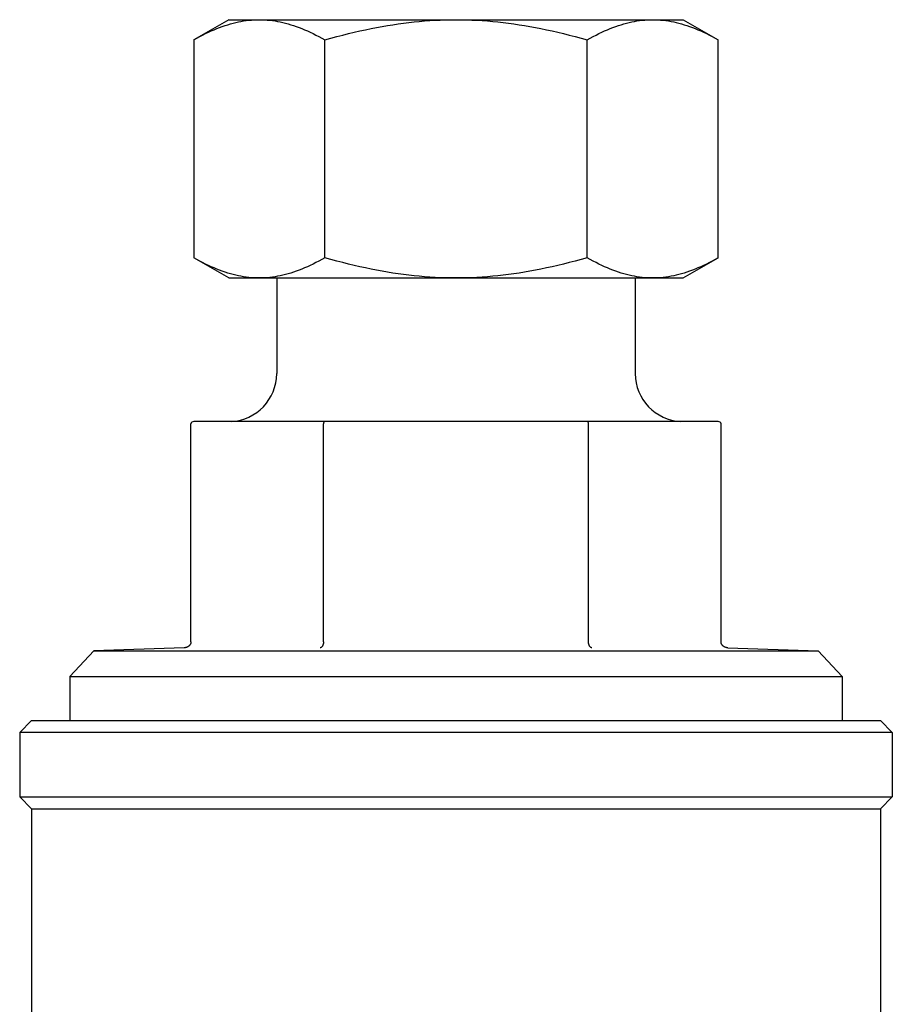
# Model space of a CAD drawing. Header units: millimetres. Extents: x 56 to 3776, y 27 to 364.
# Tile 3 of 15: x 300 to 336, y 216 to 257. Entities that reach past the tile are written whole.
import ezdxf

# ---------------------------------------------------------------- set-up
doc = ezdxf.new("R2010")
doc.units = ezdxf.units.MM
doc.layers.add('DETAIL', color=2, linetype='Continuous')

msp = doc.modelspace()

# ---------------------------------------------------------------- linework, layer by layer
at = {"layer": 'DETAIL'}
for p, q in [((308.439, 256.753), (306.97, 255.905)), ((308.439, 256.753), (309.712, 256.753)), ((309.712, 256.753), (317.939, 256.753)), ((317.939, 256.753), (326.167, 256.753)), ((326.167, 256.753), (327.439, 256.753)), ((327.439, 256.753), (328.909, 255.905)), ((306.97, 255.905), (306.97, 246.802)), ((312.455, 246.802), (312.455, 255.905)), ((323.424, 246.802), (323.424, 255.905)), ((328.909, 246.802), (328.909, 255.905)), ((308.439, 245.953), (306.97, 246.802)), ((327.439, 245.953), (328.909, 246.802)), ((308.439, 245.953), (309.712, 245.953)), ((309.712, 245.953), (317.939, 245.953)), ((310.439, 245.953), (310.439, 241.955)), ((317.939, 245.953), (326.167, 245.953)), ((325.439, 245.953), (325.439, 241.955)), ((326.167, 245.953), (327.439, 245.953)), ((306.854, 230.744), (306.854, 239.853)), ((312.455, 239.953), (306.97, 239.953)), ((312.397, 230.744), (312.397, 239.853)), ((323.424, 239.953), (312.455, 239.953)), ((328.909, 239.953), (323.424, 239.953)), ((323.482, 230.744), (323.482, 239.853)), ((329.024, 230.744), (329.024, 239.853)), ((302.789, 230.359), (301.789, 229.288)), ((306.574, 230.491), (302.789, 230.359)), ((302.789, 230.359), (333.09, 230.359)), ((329.304, 230.491), (333.09, 230.359)), ((333.09, 230.359), (334.089, 229.288)), ((301.789, 229.288), (334.089, 229.288)), ((301.789, 229.288), (301.789, 227.453)), ((334.089, 229.288), (334.089, 227.453)), ((300.189, 227.453), (299.689, 226.953)), ((300.189, 227.453), (335.689, 227.453)), ((335.689, 227.453), (336.189, 226.953)), ((336.189, 226.953), (299.689, 226.953)), ((299.689, 226.953), (299.689, 224.253)), ((336.189, 226.953), (336.189, 224.253)), ((299.689, 224.253), (336.189, 224.253)), ((300.189, 223.753), (299.689, 224.253)), ((335.689, 223.753), (336.189, 224.253)), ((300.189, 223.753), (335.689, 223.753)), ((300.189, 223.753), (300.189, 214.753)), ((335.689, 223.753), (335.689, 214.753))]:
    msp.add_line(p, q, dxfattribs=at)
at = {"layer": 'DETAIL', "flags": 128}
for points in [[(306.97, 255.905), (307.096, 255.976), (307.22, 256.044), (307.343, 256.109), (307.464, 256.17), (307.584, 256.228), (307.703, 256.282), (307.82, 256.334), (307.936, 256.382), (308.051, 256.427), (308.165, 256.47), (308.279, 256.509), (308.391, 256.545), (308.503, 256.578), (308.614, 256.608), (308.725, 256.636), (308.835, 256.66), (308.945, 256.682), (309.055, 256.701), (309.164, 256.717), (309.274, 256.73), (309.383, 256.74), (309.493, 256.747), (309.602, 256.752), (309.712, 256.753)], [(309.712, 256.753), (309.822, 256.752), (309.932, 256.747), (310.041, 256.74), (310.151, 256.73), (310.26, 256.717), (310.37, 256.701), (310.479, 256.682), (310.589, 256.66), (310.699, 256.636), (310.81, 256.608), (310.921, 256.578), (311.033, 256.545), (311.146, 256.509), (311.259, 256.47), (311.373, 256.427), (311.488, 256.382), (311.604, 256.334), (311.722, 256.282), (311.84, 256.228), (311.96, 256.17), (312.081, 256.109), (312.204, 256.044), (312.328, 255.976), (312.455, 255.905)], [(312.455, 255.905), (312.707, 255.976), (312.956, 256.044), (313.201, 256.109), (313.444, 256.17), (313.684, 256.228), (313.921, 256.282), (314.155, 256.334), (314.387, 256.382), (314.617, 256.427), (314.846, 256.47), (315.072, 256.509), (315.297, 256.545), (315.521, 256.578), (315.743, 256.608), (315.965, 256.636), (316.185, 256.66), (316.405, 256.682), (316.624, 256.701), (316.843, 256.717), (317.062, 256.73), (317.281, 256.74), (317.5, 256.747), (317.719, 256.752), (317.939, 256.753)], [(317.939, 256.753), (318.159, 256.752), (318.379, 256.747), (318.598, 256.74), (318.816, 256.73), (319.035, 256.717), (319.254, 256.701), (319.474, 256.682), (319.693, 256.66), (319.914, 256.636), (320.135, 256.608), (320.358, 256.578), (320.581, 256.545), (320.806, 256.509), (321.033, 256.47), (321.261, 256.427), (321.491, 256.382), (321.724, 256.334), (321.958, 256.282), (322.195, 256.228), (322.435, 256.17), (322.677, 256.109), (322.923, 256.044), (323.172, 255.976), (323.424, 255.905)], [(323.424, 255.905), (323.55, 255.976), (323.675, 256.044), (323.798, 256.109), (323.919, 256.17), (324.039, 256.228), (324.157, 256.282), (324.274, 256.334), (324.391, 256.382), (324.506, 256.427), (324.62, 256.47), (324.733, 256.509), (324.846, 256.545), (324.957, 256.578), (325.069, 256.608), (325.179, 256.636), (325.29, 256.66), (325.399, 256.682), (325.509, 256.701), (325.619, 256.717), (325.728, 256.73), (325.837, 256.74), (325.947, 256.747), (326.057, 256.752), (326.167, 256.753)], [(326.167, 256.753), (326.277, 256.752), (326.386, 256.747), (326.496, 256.74), (326.605, 256.73), (326.715, 256.717), (326.824, 256.701), (326.934, 256.682), (327.044, 256.66), (327.154, 256.636), (327.265, 256.608), (327.376, 256.578), (327.488, 256.545), (327.6, 256.509), (327.713, 256.47), (327.828, 256.427), (327.943, 256.382), (328.059, 256.334), (328.176, 256.282), (328.294, 256.228), (328.414, 256.17), (328.536, 256.109), (328.658, 256.044), (328.783, 255.976), (328.909, 255.905)], [(309.712, 245.953), (309.602, 245.955), (309.493, 245.959), (309.383, 245.966), (309.274, 245.976), (309.164, 245.989), (309.055, 246.005), (308.945, 246.024), (308.835, 246.046), (308.725, 246.07), (308.614, 246.098), (308.503, 246.128), (308.391, 246.161), (308.279, 246.197), (308.165, 246.237), (308.051, 246.279), (307.936, 246.324), (307.82, 246.372), (307.703, 246.424), (307.584, 246.478), (307.464, 246.536), (307.343, 246.597), (307.22, 246.662), (307.096, 246.73), (306.97, 246.802)], [(312.455, 246.802), (312.328, 246.73), (312.204, 246.662), (312.081, 246.597), (311.96, 246.536), (311.84, 246.478), (311.722, 246.424), (311.604, 246.372), (311.488, 246.324), (311.373, 246.279), (311.259, 246.237), (311.146, 246.197), (311.033, 246.161), (310.921, 246.128), (310.81, 246.098), (310.699, 246.07), (310.589, 246.046), (310.479, 246.024), (310.37, 246.005), (310.26, 245.989), (310.151, 245.976), (310.041, 245.966), (309.932, 245.959), (309.822, 245.955), (309.712, 245.953)], [(317.939, 245.953), (317.719, 245.955), (317.5, 245.959), (317.281, 245.966), (317.062, 245.976), (316.843, 245.989), (316.624, 246.005), (316.405, 246.024), (316.185, 246.046), (315.965, 246.07), (315.743, 246.098), (315.521, 246.128), (315.297, 246.161), (315.072, 246.197), (314.846, 246.237), (314.617, 246.279), (314.387, 246.324), (314.155, 246.372), (313.921, 246.424), (313.684, 246.478), (313.444, 246.536), (313.201, 246.597), (312.956, 246.662), (312.707, 246.73), (312.455, 246.802)], [(323.424, 246.802), (323.172, 246.73), (322.923, 246.662), (322.677, 246.597), (322.435, 246.536), (322.195, 246.478), (321.958, 246.424), (321.724, 246.372), (321.491, 246.324), (321.261, 246.279), (321.033, 246.237), (320.806, 246.197), (320.581, 246.161), (320.358, 246.128), (320.135, 246.098), (319.914, 246.07), (319.693, 246.046), (319.474, 246.024), (319.254, 246.005), (319.035, 245.989), (318.816, 245.976), (318.598, 245.966), (318.379, 245.959), (318.159, 245.955), (317.939, 245.953)], [(326.167, 245.953), (326.057, 245.955), (325.947, 245.959), (325.837, 245.966), (325.728, 245.976), (325.619, 245.989), (325.509, 246.005), (325.399, 246.024), (325.29, 246.046), (325.179, 246.07), (325.069, 246.098), (324.957, 246.128), (324.846, 246.161), (324.733, 246.197), (324.62, 246.237), (324.506, 246.279), (324.391, 246.324), (324.274, 246.372), (324.157, 246.424), (324.039, 246.478), (323.919, 246.536), (323.798, 246.597), (323.675, 246.662), (323.55, 246.73), (323.424, 246.802)], [(328.909, 246.802), (328.783, 246.73), (328.658, 246.662), (328.536, 246.597), (328.414, 246.536), (328.294, 246.478), (328.176, 246.424), (328.059, 246.372), (327.943, 246.324), (327.828, 246.279), (327.713, 246.237), (327.6, 246.197), (327.488, 246.161), (327.376, 246.128), (327.265, 246.098), (327.154, 246.07), (327.044, 246.046), (326.934, 246.024), (326.824, 246.005), (326.715, 245.989), (326.605, 245.976), (326.496, 245.966), (326.386, 245.959), (326.277, 245.955), (326.167, 245.953)], [(306.854, 230.744), (306.854, 230.727), (306.851, 230.709), (306.848, 230.693), (306.843, 230.676), (306.837, 230.66), (306.83, 230.644), (306.822, 230.629), (306.813, 230.614), (306.802, 230.6), (306.791, 230.587), (306.779, 230.575), (306.766, 230.563), (306.753, 230.552), (306.738, 230.543), (306.724, 230.533), (306.708, 230.525), (306.693, 230.518), (306.676, 230.511), (306.66, 230.506), (306.643, 230.501), (306.626, 230.497), (306.609, 230.494), (306.592, 230.492), (306.574, 230.491)], [(312.397, 230.744), (312.396, 230.727), (312.395, 230.709), (312.394, 230.693), (312.391, 230.676), (312.388, 230.66), (312.385, 230.644), (312.381, 230.629), (312.376, 230.614), (312.371, 230.6), (312.365, 230.587), (312.359, 230.575), (312.353, 230.563), (312.346, 230.552), (312.339, 230.543), (312.331, 230.533), (312.324, 230.525), (312.316, 230.518), (312.308, 230.511), (312.3, 230.506), (312.291, 230.501), (312.283, 230.497), (312.274, 230.494), (312.266, 230.492), (312.257, 230.491)], [(323.622, 230.491), (323.613, 230.492), (323.605, 230.494), (323.596, 230.497), (323.587, 230.501), (323.579, 230.506), (323.571, 230.511), (323.563, 230.518), (323.555, 230.525), (323.547, 230.533), (323.54, 230.543), (323.533, 230.552), (323.526, 230.563), (323.52, 230.575), (323.513, 230.587), (323.508, 230.6), (323.503, 230.614), (323.498, 230.629), (323.494, 230.644), (323.49, 230.66), (323.487, 230.676), (323.485, 230.693), (323.483, 230.709), (323.482, 230.727), (323.482, 230.744)], [(329.304, 230.491), (329.287, 230.492), (329.27, 230.494), (329.253, 230.497), (329.236, 230.501), (329.219, 230.506), (329.202, 230.511), (329.186, 230.518), (329.17, 230.525), (329.155, 230.533), (329.14, 230.543), (329.126, 230.552), (329.113, 230.563), (329.1, 230.575), (329.088, 230.587), (329.076, 230.6), (329.066, 230.614), (329.057, 230.629), (329.048, 230.644), (329.041, 230.66), (329.035, 230.676), (329.031, 230.693), (329.027, 230.709), (329.025, 230.727), (329.024, 230.744)]]:
    msp.add_lwpolyline(points, dxfattribs=at)
at = {"layer": 'DETAIL'}
for centre, start, end in [((308.435, 241.955), 272.7478, 0), ((327.443, 241.955), 180, 267.2522)]:
    msp.add_arc(centre, 2.004, start, end, dxfattribs=at)
for centre, major_axis, ratio, start_param, end_param in [((306.97, 239.853), (0.115, 0), 0.866025, 1.570796, 3.141593), ((312.455, 239.853), (0, 0.1), 0.57735, 0, 1.570796), ((323.424, 239.853), (0, 0.1), 0.57735, 4.712389, 6.283185), ((328.909, 239.853), (-0.115, 0), 0.866025, 3.141593, 4.712389)]:
    msp.add_ellipse(centre, major_axis=major_axis, ratio=ratio, start_param=start_param, end_param=end_param, dxfattribs=at)

doc.saveas('drawing.dxf')
